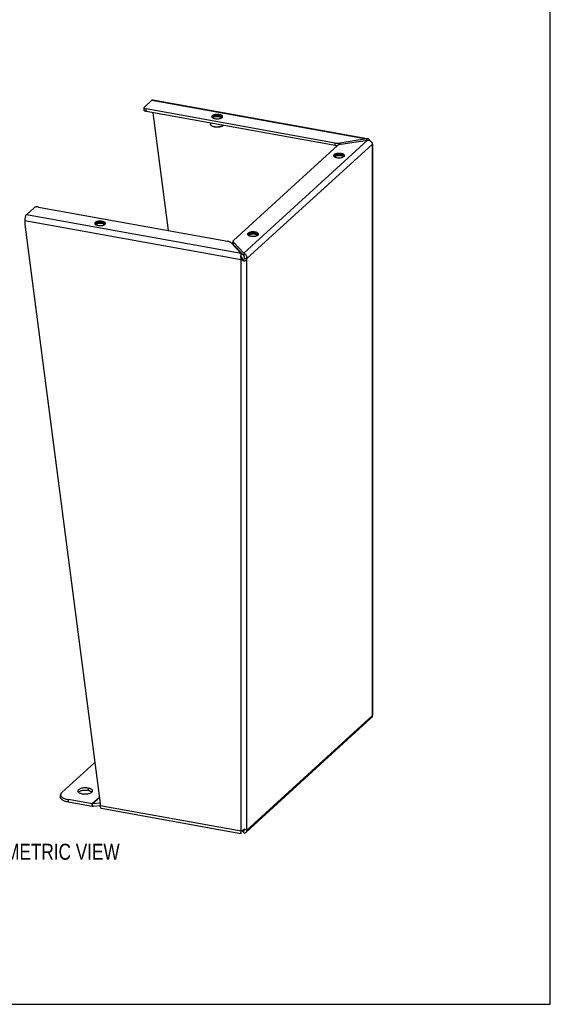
# Model space of a CAD drawing. Header units: inches. Extents: x 0 to 78.6, y 0 to 60.7.
# Tile 3 of 3: x 58.5 to 78.6, y 0 to 37.3. Entities that reach past the tile are written whole.
import ezdxf

# ---------------------------------------------------------------- set-up
doc = ezdxf.new("R2010")
doc.units = ezdxf.units.IN
doc.header["$LTSCALE"] = 4.321429
doc.header["$MEASUREMENT"] = 0
doc.layers.get('0').update_dxf_attribs({"linetype": 'CONTINUOUS'})
doc.layers.add('DIMENSIONS', color=7, linetype='CONTINUOUS')
doc.styles.get("Standard").update_dxf_attribs({"font": 'txt', "width": 0.8})

msp = doc.modelspace()

# ---------------------------------------------------------------- linework, layer by layer
at = {"color": 7, "linetype": 'Continuous'}
for p, q in [((78.571, 0), (78.571, 60.714)), ((63.21, 33.834), (63.21, 33.929)), ((63.284, 33.787), (63.284, 33.882)), ((70.438, 32.492), (63.284, 33.787)), ((64.14, 29.275), (63.559, 33.737)), ((66.057, 33.667), (66.057, 33.621)), ((65.723, 33.345), (65.723, 33.294)), ((65.758, 33.241), (65.749, 33.249)), ((66.188, 33.241), (66.197, 33.249)), ((66.197, 33.249), (66.194, 33.246)), ((70.438, 32.492), (70.438, 32.587)), ((70.465, 32.487), (70.438, 32.492)), ((70.607, 32.536), (70.607, 32.585)), ((71.622, 32.743), (71.622, 32.696)), ((70.668, 32.192), (70.668, 32.146)), ((61.634, 29.626), (61.634, 29.58)), ((67.414, 29.219), (67.414, 29.173)), ((66.573, 28.774), (66.573, 28.837)), ((66.587, 28.742), (66.587, 28.837)), ((66.977, 28.329), (66.587, 28.742)), ((66.877, 28.408), (66.877, 28.356)), ((66.977, 28.424), (66.977, 28.329)), ((66.878, 28.182), (66.921, 28.22)), ((66.963, 28.153), (66.953, 28.168)), ((66.968, 28.145), (66.963, 28.153)), ((66.976, 28.158), (66.968, 28.145)), ((66.976, 28.136), (66.968, 28.145)), ((67.006, 28.105), (66.976, 28.136)), ((67.003, 28.233), (66.999, 28.218)), ((67.003, 28.233), (67.098, 28.216)), ((60.053, 7.835), (60.053, 7.93)), ((61.099, 8.179), (61.099, 8.084)), ((60.35, 7.649), (60.35, 7.744)), ((61.251, 7.486), (60.35, 7.649)), ((61.251, 7.486), (61.251, 7.581)), ((61.29, 7.484), (61.266, 7.58)), ((61.55, 7.506), (61.29, 7.484)), ((66.877, 6.483), (66.877, 6.536)), ((66.887, 6.548), (66.894, 6.562)), ((66.965, 6.606), (66.977, 6.594)), ((67.001, 6.615), (66.977, 6.594)), ((66.977, 6.499), (66.977, 6.594)), ((66.997, 6.628), (66.999, 6.622)), ((66.999, 6.622), (67.006, 6.606)), ((67.098, 6.595), (67.003, 6.612)), ((0, 0), (78.571, 0))]:
    msp.add_line(p, q, dxfattribs=at)
at = {"color": 3, "linetype": 'Continuous'}
for p, q in [((63.221, 33.949), (63.509, 34.212)), ((63.509, 34.212), (71.622, 32.743)), ((63.539, 34.224), (71.652, 32.755)), ((70.438, 32.587), (63.284, 33.882)), ((65.774, 33.567), (65.787, 33.553)), ((66.161, 33.556), (66.173, 33.57)), ((66.592, 28.905), (70.523, 32.497)), ((71.661, 32.702), (66.977, 28.424)), ((67.098, 28.216), (71.844, 32.551)), ((70.579, 32.581), (70.607, 32.585)), ((71.622, 32.743), (70.607, 32.585)), ((70.645, 32.544), (71.661, 32.702)), ((71.844, 10.93), (71.844, 32.551)), ((71.851, 32.547), (71.844, 32.551)), ((71.845, 32.533), (71.847, 32.528)), ((71.858, 10.998), (71.858, 32.539)), ((70.386, 32.092), (70.398, 32.078)), ((70.773, 32.081), (70.784, 32.095)), ((59.052, 30.141), (58.764, 29.877)), ((66.877, 28.408), (58.764, 29.877)), ((59.217, 30.166), (66.371, 28.871)), ((58.696, 29.663), (58.696, 29.504)), ((58.696, 29.663), (66.878, 28.182)), ((58.696, 29.504), (61.549, 7.601)), ((61.351, 29.526), (61.364, 29.512)), ((61.738, 29.515), (61.75, 29.529)), ((67.132, 29.119), (67.144, 29.106)), ((67.519, 29.108), (67.53, 29.122)), ((66.487, 28.821), (66.877, 28.408)), ((66.977, 28.424), (66.587, 28.837)), ((66.878, 6.561), (66.878, 28.182)), ((66.899, 28.166), (66.878, 28.182)), ((67.026, 28.121), (67.006, 28.105)), ((67.098, 6.595), (67.098, 28.216)), ((67.073, 6.513), (71.789, 10.821)), ((67.098, 6.595), (71.844, 10.93)), ((61.347, 9.155), (60.096, 8.013)), ((61.52, 7.827), (61.251, 7.581)), ((61.251, 7.581), (60.35, 7.744)), ((61.521, 7.814), (61.266, 7.58)), ((61.549, 7.605), (61.266, 7.58)), ((61.549, 7.601), (61.549, 7.526)), ((61.549, 7.526), (66.878, 6.561)), ((61.587, 7.424), (66.867, 6.468)), ((66.878, 6.561), (66.872, 6.539)), ((66.878, 6.561), (66.899, 6.57)), ((66.906, 6.574), (66.977, 6.499)), ((66.942, 6.592), (66.964, 6.605)), ((66.964, 6.605), (66.985, 6.619)), ((66.985, 6.619), (67.006, 6.635)), ((67.006, 6.635), (67.026, 6.626)), ((67.026, 6.626), (67.044, 6.618)), ((67.044, 6.618), (67.061, 6.611))]:
    msp.add_line(p, q, dxfattribs=at)
for points in [[(63.221, 33.949), (63.213, 33.94), (63.21, 33.93), (63.21, 33.929)], [(63.21, 33.929), (63.212, 33.92), (63.218, 33.91), (63.23, 33.901), (63.244, 33.894), (63.263, 33.887), (63.284, 33.882)], [(63.509, 34.212), (63.52, 34.22), (63.53, 34.224), (63.539, 34.224)], [(66.057, 33.667), (66.022, 33.672), (65.987, 33.674), (65.951, 33.673), (65.916, 33.671), (65.882, 33.665), (65.852, 33.658), (65.824, 33.648), (65.802, 33.637), (65.784, 33.624), (65.773, 33.61), (65.767, 33.596), (65.766, 33.59)], [(65.766, 33.59), (65.768, 33.581), (65.774, 33.567)], [(65.787, 33.553), (65.806, 33.541), (65.829, 33.53)], [(65.994, 33.506), (66.03, 33.509), (66.063, 33.515), (66.094, 33.522), (66.121, 33.532)], [(66.179, 33.59), (66.178, 33.599), (66.171, 33.613), (66.158, 33.627), (66.14, 33.639), (66.116, 33.65), (66.089, 33.659), (66.057, 33.667)], [(66.121, 33.532), (66.144, 33.543), (66.161, 33.556)], [(66.173, 33.57), (66.179, 33.584), (66.179, 33.59)], [(65.829, 33.53), (65.857, 33.521), (65.889, 33.513)], [(65.889, 33.513), (65.923, 33.508), (65.958, 33.506), (65.994, 33.506)], [(70.438, 32.587), (70.465, 32.583), (70.493, 32.58), (70.522, 32.579), (70.551, 32.579), (70.579, 32.581)], [(70.645, 32.544), (70.619, 32.539), (70.595, 32.533), (70.573, 32.525), (70.553, 32.517), (70.537, 32.507), (70.523, 32.497)], [(71.672, 32.751), (71.657, 32.752), (71.639, 32.75), (71.622, 32.743)], [(71.661, 32.702), (71.687, 32.699), (71.714, 32.692), (71.739, 32.682), (71.762, 32.668), (71.784, 32.653), (71.802, 32.634), (71.818, 32.615), (71.83, 32.594), (71.839, 32.572), (71.844, 32.551)], [(71.69, 32.746), (71.674, 32.751), (71.672, 32.751)], [(71.718, 32.723), (71.705, 32.736), (71.69, 32.746)], [(71.746, 32.678), (71.742, 32.687), (71.731, 32.707), (71.718, 32.723)], [(71.858, 32.539), (71.858, 32.539), (71.856, 32.543), (71.851, 32.547)], [(70.668, 32.192), (70.633, 32.196), (70.598, 32.199), (70.562, 32.198), (70.527, 32.196), (70.494, 32.19), (70.463, 32.183), (70.436, 32.173), (70.413, 32.162), (70.395, 32.149), (70.384, 32.135), (70.378, 32.121), (70.378, 32.115)], [(70.378, 32.115), (70.379, 32.106), (70.386, 32.092)], [(70.398, 32.078), (70.417, 32.066), (70.441, 32.055)], [(70.441, 32.055), (70.468, 32.045), (70.5, 32.038)], [(70.606, 32.031), (70.641, 32.034), (70.674, 32.039), (70.705, 32.047), (70.732, 32.057)], [(70.79, 32.115), (70.789, 32.124), (70.782, 32.138), (70.77, 32.152), (70.751, 32.164), (70.727, 32.175), (70.7, 32.184), (70.668, 32.192)], [(70.732, 32.057), (70.755, 32.068), (70.773, 32.081)], [(70.784, 32.095), (70.79, 32.109), (70.79, 32.115)], [(70.5, 32.038), (70.535, 32.033), (70.57, 32.031), (70.606, 32.031)], [(58.764, 29.877), (58.753, 29.866), (58.743, 29.851), (58.733, 29.833), (58.724, 29.812), (58.716, 29.789), (58.709, 29.764), (58.703, 29.739), (58.699, 29.713), (58.697, 29.688), (58.696, 29.663)], [(59.217, 30.166), (59.193, 30.169), (59.169, 30.171), (59.145, 30.17), (59.121, 30.167), (59.099, 30.163), (59.08, 30.157), (59.064, 30.149), (59.052, 30.141)], [(61.634, 29.626), (61.599, 29.631), (61.564, 29.633), (61.528, 29.633), (61.493, 29.63), (61.459, 29.625), (61.428, 29.617), (61.401, 29.607), (61.378, 29.596), (61.361, 29.583), (61.349, 29.569), (61.344, 29.555), (61.343, 29.549)], [(61.343, 29.549), (61.344, 29.54), (61.351, 29.526)], [(61.364, 29.512), (61.383, 29.5), (61.406, 29.489)], [(61.406, 29.489), (61.434, 29.48), (61.466, 29.472)], [(61.466, 29.472), (61.5, 29.468), (61.535, 29.465), (61.571, 29.466)], [(61.571, 29.466), (61.607, 29.468), (61.64, 29.474), (61.671, 29.481), (61.698, 29.491)], [(61.756, 29.549), (61.755, 29.558), (61.748, 29.572), (61.735, 29.586), (61.717, 29.598), (61.693, 29.61), (61.665, 29.619), (61.634, 29.626)], [(61.698, 29.491), (61.721, 29.502), (61.738, 29.515)], [(61.75, 29.529), (61.756, 29.543), (61.756, 29.549)], [(67.414, 29.219), (67.38, 29.224), (67.344, 29.226), (67.309, 29.226), (67.273, 29.223), (67.24, 29.218), (67.209, 29.21), (67.182, 29.201), (67.159, 29.189), (67.142, 29.177), (67.13, 29.163), (67.124, 29.148), (67.124, 29.142)], [(67.124, 29.142), (67.125, 29.134), (67.132, 29.119)], [(67.144, 29.106), (67.163, 29.093), (67.187, 29.082)], [(67.187, 29.082), (67.214, 29.073), (67.246, 29.066)], [(67.246, 29.066), (67.281, 29.061), (67.316, 29.059), (67.352, 29.059)], [(67.352, 29.059), (67.387, 29.062), (67.421, 29.067), (67.451, 29.074), (67.479, 29.084)], [(67.537, 29.142), (67.535, 29.151), (67.529, 29.165), (67.516, 29.179), (67.497, 29.192), (67.474, 29.203), (67.446, 29.212), (67.414, 29.219)], [(67.479, 29.084), (67.501, 29.095), (67.519, 29.108)], [(67.53, 29.122), (67.536, 29.136), (67.537, 29.142)], [(66.487, 28.821), (66.475, 28.832), (66.459, 28.842), (66.441, 28.851), (66.42, 28.859), (66.397, 28.865), (66.371, 28.871)], [(66.592, 28.905), (66.582, 28.894), (66.575, 28.883), (66.573, 28.871), (66.573, 28.869)], [(66.573, 28.869), (66.574, 28.86), (66.579, 28.848), (66.587, 28.837)], [(66.865, 28.338), (66.863, 28.314), (66.863, 28.288)], [(66.877, 28.408), (66.873, 28.395), (66.87, 28.379), (66.867, 28.36), (66.865, 28.338)], [(67.098, 28.216), (67.099, 28.243), (67.097, 28.27), (67.091, 28.296), (67.082, 28.322), (67.069, 28.346), (67.054, 28.367), (67.037, 28.386), (67.018, 28.402), (66.998, 28.415), (66.977, 28.424)], [(66.863, 28.288), (66.865, 28.261), (66.868, 28.234)], [(66.868, 28.234), (66.872, 28.207), (66.878, 28.182)], [(66.942, 28.138), (66.92, 28.152), (66.899, 28.166)], [(67.006, 28.105), (66.985, 28.115), (66.964, 28.126), (66.942, 28.138)], [(67.098, 28.216), (67.088, 28.196), (67.076, 28.176), (67.061, 28.157), (67.044, 28.139), (67.026, 28.121)], [(71.844, 10.93), (71.839, 10.904), (71.83, 10.879), (71.818, 10.856), (71.802, 10.835), (71.789, 10.821)], [(71.844, 10.93), (71.851, 10.951), (71.856, 10.972), (71.858, 10.994), (71.858, 10.998)], [(60.096, 8.013), (60.083, 7.999), (60.072, 7.985), (60.064, 7.971), (60.058, 7.957), (60.054, 7.942), (60.053, 7.93)], [(60.053, 7.93), (60.053, 7.928), (60.055, 7.913), (60.059, 7.899), (60.066, 7.885), (60.075, 7.871), (60.086, 7.857)], [(60.086, 7.857), (60.1, 7.844), (60.117, 7.831), (60.135, 7.818), (60.156, 7.806), (60.178, 7.795), (60.203, 7.785), (60.229, 7.775), (60.257, 7.766), (60.287, 7.758), (60.318, 7.75), (60.35, 7.744)], [(61.099, 8.179), (61.064, 8.184), (61.029, 8.187), (60.992, 8.189), (60.956, 8.188), (60.919, 8.185), (60.884, 8.181), (60.851, 8.175), (60.82, 8.167), (60.791, 8.157), (60.766, 8.146), (60.745, 8.134), (60.728, 8.121), (60.715, 8.107), (60.707, 8.092), (60.704, 8.077), (60.704, 8.074)], [(60.704, 8.074), (60.705, 8.062), (60.711, 8.048), (60.722, 8.033), (60.738, 8.02), (60.757, 8.007), (60.781, 7.995), (60.808, 7.985), (60.838, 7.977), (60.871, 7.97)], [(60.871, 7.97), (60.905, 7.965), (60.941, 7.961), (60.978, 7.96), (61.014, 7.96), (61.051, 7.963), (61.086, 7.967), (61.119, 7.974), (61.15, 7.982), (61.178, 7.991), (61.203, 8.002), (61.225, 8.014), (61.242, 8.028), (61.255, 8.042), (61.263, 8.056), (61.266, 8.071), (61.266, 8.074)], [(61.266, 8.074), (61.265, 8.086), (61.258, 8.101), (61.247, 8.115), (61.232, 8.129), (61.212, 8.141), (61.189, 8.153), (61.162, 8.163), (61.132, 8.172), (61.099, 8.179)], [(61.266, 7.58), (61.263, 7.58), (61.261, 7.58), (61.258, 7.58), (61.256, 7.58), (61.253, 7.58), (61.251, 7.581)], [(61.549, 7.526), (61.551, 7.497), (61.554, 7.472)], [(61.554, 7.472), (61.561, 7.452), (61.569, 7.436), (61.579, 7.427), (61.587, 7.424)], [(66.872, 6.539), (66.868, 6.519), (66.865, 6.502), (66.863, 6.488), (66.863, 6.478)], [(66.863, 6.478), (66.865, 6.471), (66.867, 6.468), (66.867, 6.468)], [(66.867, 6.468), (66.87, 6.469), (66.873, 6.474), (66.877, 6.483)], [(66.899, 6.57), (66.92, 6.581), (66.942, 6.592)], [(66.977, 6.499), (66.998, 6.494), (67.018, 6.492), (67.037, 6.494), (67.054, 6.5), (67.069, 6.51), (67.073, 6.513)], [(67.061, 6.611), (67.076, 6.605), (67.088, 6.6), (67.098, 6.595)], [(67.073, 6.513), (67.082, 6.522), (67.091, 6.537), (67.097, 6.555), (67.099, 6.574), (67.098, 6.595)]]:
    msp.add_lwpolyline(points, dxfattribs=at)
at = {"color": 7, "linetype": 'Continuous'}
for points in [[(63.284, 33.787), (63.263, 33.792), (63.244, 33.799), (63.23, 33.806), (63.218, 33.815), (63.212, 33.825), (63.21, 33.834)], [(65.797, 33.588), (65.79, 33.583), (65.785, 33.578), (65.78, 33.574), (65.776, 33.569), (65.775, 33.567)], [(66.057, 33.621), (66.045, 33.623), (66.032, 33.625), (66.02, 33.626), (66.007, 33.627), (65.994, 33.628), (65.982, 33.628), (65.969, 33.628), (65.956, 33.628), (65.943, 33.627), (65.93, 33.626), (65.917, 33.625), (65.905, 33.623), (65.893, 33.622), (65.881, 33.619), (65.87, 33.617), (65.859, 33.614), (65.848, 33.611), (65.838, 33.608), (65.829, 33.604), (65.82, 33.6), (65.811, 33.596), (65.804, 33.592), (65.797, 33.588)], [(65.807, 33.54), (65.807, 33.542), (65.807, 33.547), (65.808, 33.552), (65.81, 33.557), (65.813, 33.562), (65.817, 33.567), (65.821, 33.572), (65.827, 33.576), (65.833, 33.581), (65.84, 33.585), (65.848, 33.589), (65.856, 33.592), (65.866, 33.596), (65.875, 33.599), (65.886, 33.602), (65.897, 33.604), (65.908, 33.606), (65.919, 33.608), (65.931, 33.61), (65.944, 33.611), (65.956, 33.611), (65.968, 33.612), (65.981, 33.612), (65.993, 33.611), (66.006, 33.611), (66.018, 33.609), (66.029, 33.608), (66.04, 33.606)], [(65.817, 33.535), (65.817, 33.538), (65.818, 33.543), (65.82, 33.547), (65.822, 33.552)], [(65.822, 33.552), (65.826, 33.557), (65.83, 33.561), (65.836, 33.565), (65.841, 33.569), (65.848, 33.573), (65.855, 33.577), (65.863, 33.58), (65.872, 33.584), (65.881, 33.587), (65.891, 33.589), (65.901, 33.592), (65.912, 33.594), (65.923, 33.595), (65.934, 33.597), (65.945, 33.598), (65.957, 33.598), (65.969, 33.599), (65.98, 33.599), (65.992, 33.598), (66.004, 33.597), (66.015, 33.596), (66.026, 33.595), (66.036, 33.593)], [(66.036, 33.593), (66.047, 33.591), (66.056, 33.589), (66.066, 33.586), (66.075, 33.583), (66.084, 33.58), (66.092, 33.576)], [(66.04, 33.606), (66.051, 33.604), (66.062, 33.601), (66.072, 33.598), (66.082, 33.595), (66.091, 33.592)], [(66.057, 33.621), (66.068, 33.619), (66.08, 33.616), (66.09, 33.613), (66.101, 33.61), (66.111, 33.607), (66.12, 33.603), (66.129, 33.599), (66.137, 33.595), (66.144, 33.591)], [(66.091, 33.592), (66.099, 33.588), (66.107, 33.584), (66.114, 33.58), (66.12, 33.576), (66.125, 33.571), (66.13, 33.566), (66.133, 33.561), (66.136, 33.556), (66.138, 33.551), (66.139, 33.546), (66.139, 33.541), (66.139, 33.54)], [(66.092, 33.576), (66.099, 33.573), (66.105, 33.569), (66.111, 33.564), (66.116, 33.56), (66.12, 33.556)], [(66.12, 33.556), (66.124, 33.551), (66.126, 33.547), (66.128, 33.542), (66.129, 33.537), (66.129, 33.535)], [(66.144, 33.591), (66.151, 33.586), (66.157, 33.582), (66.163, 33.577), (66.167, 33.572), (66.171, 33.567)], [(65.749, 33.249), (65.743, 33.254), (65.737, 33.261), (65.732, 33.267), (65.728, 33.274), (65.725, 33.281), (65.723, 33.288), (65.723, 33.294)], [(65.758, 33.242), (65.75, 33.248), (65.749, 33.249)], [(65.871, 33.201), (65.856, 33.204), (65.842, 33.207), (65.828, 33.211), (65.814, 33.215), (65.801, 33.22), (65.789, 33.225), (65.778, 33.23), (65.768, 33.236), (65.758, 33.242)], [(65.875, 33.196), (65.861, 33.199), (65.847, 33.202), (65.833, 33.205), (65.82, 33.209), (65.808, 33.214), (65.797, 33.219), (65.786, 33.224), (65.776, 33.229), (65.767, 33.235), (65.759, 33.241), (65.758, 33.241)], [(66.194, 33.246), (66.185, 33.24), (66.176, 33.235), (66.165, 33.229), (66.154, 33.224), (66.142, 33.219), (66.129, 33.214), (66.115, 33.21), (66.1, 33.207), (66.085, 33.203), (66.07, 33.2), (66.054, 33.198), (66.038, 33.196), (66.021, 33.194), (66.004, 33.193), (65.987, 33.192), (65.97, 33.192), (65.953, 33.193), (65.936, 33.193), (65.919, 33.195), (65.903, 33.196), (65.887, 33.199), (65.871, 33.201)], [(66.188, 33.241), (66.185, 33.239), (66.177, 33.233), (66.168, 33.228), (66.158, 33.223), (66.147, 33.218), (66.135, 33.213), (66.122, 33.209), (66.109, 33.205), (66.095, 33.201), (66.081, 33.198), (66.066, 33.195), (66.051, 33.193), (66.035, 33.191), (66.019, 33.189), (66.003, 33.188), (65.986, 33.187), (65.97, 33.187), (65.954, 33.188), (65.937, 33.188), (65.921, 33.19), (65.905, 33.191), (65.89, 33.193), (65.875, 33.196)], [(66.206, 33.258), (66.201, 33.253), (66.197, 33.249)], [(70.509, 32.484), (70.493, 32.485), (70.465, 32.487)], [(70.408, 32.113), (70.401, 32.108), (70.396, 32.103), (70.391, 32.098), (70.387, 32.093), (70.386, 32.092)], [(70.668, 32.146), (70.656, 32.148), (70.644, 32.149), (70.631, 32.151), (70.618, 32.152), (70.606, 32.153), (70.593, 32.153), (70.58, 32.153), (70.567, 32.153), (70.554, 32.152), (70.541, 32.151), (70.529, 32.15), (70.516, 32.148), (70.504, 32.147), (70.492, 32.144), (70.481, 32.142), (70.47, 32.139), (70.459, 32.136), (70.449, 32.133), (70.44, 32.129), (70.431, 32.125), (70.423, 32.121), (70.415, 32.117), (70.408, 32.113)], [(70.418, 32.065), (70.418, 32.067), (70.418, 32.072), (70.419, 32.077), (70.421, 32.082), (70.424, 32.087), (70.428, 32.092), (70.432, 32.097), (70.438, 32.101), (70.444, 32.106), (70.451, 32.11), (70.459, 32.114), (70.468, 32.117), (70.477, 32.121), (70.487, 32.124), (70.497, 32.127), (70.508, 32.129), (70.519, 32.131), (70.531, 32.133), (70.542, 32.135), (70.555, 32.136), (70.567, 32.136), (70.58, 32.137), (70.592, 32.137), (70.604, 32.136), (70.617, 32.135), (70.629, 32.134), (70.64, 32.133), (70.652, 32.131)], [(70.428, 32.06), (70.428, 32.063), (70.429, 32.068), (70.431, 32.072), (70.434, 32.077)], [(70.434, 32.077), (70.437, 32.082), (70.441, 32.086), (70.447, 32.09), (70.453, 32.094), (70.459, 32.098), (70.467, 32.102), (70.475, 32.105), (70.483, 32.109), (70.492, 32.112), (70.502, 32.114), (70.512, 32.116), (70.523, 32.119), (70.534, 32.12), (70.545, 32.122), (70.556, 32.123), (70.568, 32.123), (70.58, 32.124), (70.592, 32.124), (70.603, 32.123), (70.615, 32.122), (70.626, 32.121), (70.637, 32.12), (70.647, 32.118)], [(70.647, 32.118), (70.658, 32.116), (70.668, 32.114), (70.677, 32.111), (70.686, 32.108), (70.695, 32.105), (70.703, 32.101)], [(70.652, 32.131), (70.662, 32.129), (70.673, 32.126), (70.683, 32.123), (70.693, 32.12), (70.702, 32.117)], [(70.668, 32.146), (70.679, 32.144), (70.691, 32.141), (70.702, 32.138), (70.712, 32.135), (70.722, 32.132), (70.731, 32.128), (70.74, 32.124), (70.748, 32.12), (70.756, 32.116)], [(70.702, 32.117), (70.71, 32.113), (70.718, 32.109), (70.725, 32.105), (70.731, 32.1), (70.737, 32.096), (70.741, 32.091), (70.745, 32.086), (70.747, 32.081), (70.749, 32.076), (70.75, 32.071), (70.75, 32.066), (70.75, 32.065)], [(70.703, 32.101), (70.71, 32.098), (70.717, 32.094), (70.722, 32.089), (70.727, 32.085), (70.732, 32.081)], [(70.732, 32.081), (70.735, 32.076), (70.737, 32.072), (70.739, 32.067), (70.74, 32.062), (70.74, 32.06)], [(70.756, 32.116), (70.762, 32.111), (70.769, 32.107), (70.774, 32.102), (70.779, 32.097), (70.782, 32.092)], [(61.373, 29.547), (61.367, 29.542), (61.361, 29.538), (61.357, 29.533), (61.352, 29.528), (61.351, 29.526)], [(61.633, 29.58), (61.621, 29.582), (61.609, 29.584), (61.597, 29.585), (61.584, 29.586), (61.571, 29.587), (61.558, 29.587), (61.545, 29.587), (61.532, 29.587), (61.52, 29.586), (61.507, 29.585), (61.494, 29.584), (61.482, 29.583), (61.47, 29.581), (61.458, 29.579), (61.447, 29.576), (61.436, 29.573), (61.425, 29.57), (61.415, 29.567), (61.405, 29.563), (61.397, 29.56), (61.388, 29.555), (61.38, 29.551), (61.373, 29.547)], [(61.384, 29.499), (61.384, 29.501), (61.384, 29.506), (61.385, 29.511), (61.387, 29.516), (61.39, 29.521), (61.393, 29.526), (61.398, 29.531), (61.403, 29.535), (61.41, 29.54), (61.417, 29.544), (61.425, 29.548), (61.433, 29.552), (61.442, 29.555), (61.452, 29.558), (61.463, 29.561), (61.473, 29.563), (61.485, 29.566), (61.496, 29.567), (61.508, 29.569), (61.52, 29.57), (61.533, 29.571), (61.545, 29.571), (61.558, 29.571), (61.57, 29.57), (61.582, 29.57), (61.594, 29.568), (61.606, 29.567), (61.617, 29.565)], [(61.394, 29.495), (61.394, 29.497), (61.395, 29.502), (61.397, 29.507), (61.399, 29.511)], [(61.399, 29.511), (61.403, 29.516), (61.407, 29.52), (61.412, 29.524), (61.418, 29.528), (61.425, 29.532), (61.432, 29.536), (61.44, 29.54), (61.449, 29.543), (61.458, 29.546), (61.468, 29.548), (61.478, 29.551), (61.488, 29.553), (61.499, 29.554), (61.511, 29.556), (61.522, 29.557), (61.534, 29.557), (61.545, 29.558), (61.557, 29.558), (61.569, 29.557), (61.58, 29.557), (61.592, 29.555), (61.603, 29.554), (61.613, 29.552)], [(61.613, 29.552), (61.623, 29.55), (61.633, 29.548), (61.643, 29.545), (61.652, 29.542), (61.66, 29.539), (61.668, 29.535)], [(61.617, 29.565), (61.628, 29.563), (61.639, 29.56), (61.649, 29.558), (61.658, 29.554), (61.667, 29.551)], [(61.633, 29.58), (61.645, 29.578), (61.656, 29.575), (61.667, 29.572), (61.678, 29.569), (61.687, 29.566), (61.697, 29.562), (61.706, 29.558), (61.714, 29.554), (61.721, 29.55)], [(61.667, 29.551), (61.676, 29.547), (61.684, 29.543), (61.691, 29.539), (61.697, 29.535), (61.702, 29.53), (61.707, 29.525), (61.71, 29.521), (61.713, 29.516), (61.715, 29.511), (61.716, 29.506), (61.715, 29.5), (61.715, 29.499)], [(61.668, 29.535), (61.676, 29.532), (61.682, 29.528), (61.688, 29.524), (61.693, 29.519), (61.697, 29.515)], [(61.697, 29.515), (61.701, 29.51), (61.703, 29.506), (61.705, 29.501), (61.706, 29.496), (61.706, 29.495)], [(61.721, 29.55), (61.728, 29.545), (61.734, 29.541), (61.74, 29.536), (61.744, 29.531), (61.748, 29.526)], [(67.154, 29.14), (67.148, 29.135), (67.142, 29.131), (67.137, 29.126), (67.133, 29.121), (67.132, 29.119)], [(67.414, 29.173), (67.402, 29.175), (67.39, 29.177), (67.377, 29.178), (67.364, 29.179), (67.352, 29.18), (67.339, 29.18), (67.326, 29.18), (67.313, 29.18), (67.3, 29.18), (67.287, 29.179), (67.275, 29.177), (67.262, 29.176), (67.25, 29.174), (67.238, 29.172), (67.227, 29.169), (67.216, 29.166), (67.206, 29.163), (67.195, 29.16), (67.186, 29.157), (67.177, 29.153), (67.169, 29.149), (67.161, 29.144), (67.154, 29.14)], [(67.165, 29.092), (67.164, 29.095), (67.164, 29.1), (67.165, 29.105), (67.167, 29.11), (67.17, 29.115), (67.174, 29.119), (67.178, 29.124), (67.184, 29.129), (67.19, 29.133), (67.197, 29.137), (67.205, 29.141), (67.214, 29.145), (67.223, 29.148), (67.233, 29.151), (67.243, 29.154), (67.254, 29.157), (67.265, 29.159), (67.277, 29.161), (67.289, 29.162), (67.301, 29.163), (67.313, 29.164), (67.326, 29.164), (67.338, 29.164), (67.351, 29.164), (67.363, 29.163), (67.375, 29.162), (67.386, 29.16), (67.398, 29.158)], [(67.174, 29.088), (67.174, 29.09), (67.175, 29.095), (67.177, 29.1), (67.18, 29.104)], [(67.18, 29.104), (67.183, 29.109), (67.188, 29.113), (67.193, 29.118), (67.199, 29.122), (67.205, 29.126), (67.213, 29.129), (67.221, 29.133), (67.229, 29.136), (67.239, 29.139), (67.248, 29.142), (67.258, 29.144), (67.269, 29.146), (67.28, 29.148), (67.291, 29.149), (67.303, 29.15), (67.314, 29.151), (67.326, 29.151), (67.338, 29.151), (67.349, 29.151), (67.361, 29.15), (67.372, 29.149), (67.383, 29.147), (67.394, 29.146)], [(67.394, 29.146), (67.404, 29.143), (67.414, 29.141), (67.423, 29.138), (67.432, 29.135), (67.441, 29.132), (67.449, 29.129)], [(67.398, 29.158), (67.408, 29.156), (67.419, 29.154), (67.429, 29.151), (67.439, 29.148), (67.448, 29.144)], [(67.414, 29.173), (67.426, 29.171), (67.437, 29.168), (67.448, 29.165), (67.458, 29.162), (67.468, 29.159), (67.477, 29.155), (67.486, 29.151), (67.494, 29.147), (67.502, 29.143)], [(67.448, 29.144), (67.456, 29.14), (67.464, 29.136), (67.471, 29.132), (67.477, 29.128), (67.483, 29.123), (67.487, 29.119), (67.491, 29.114), (67.493, 29.109), (67.495, 29.104), (67.496, 29.099), (67.496, 29.094), (67.496, 29.093)], [(67.449, 29.129), (67.456, 29.125), (67.463, 29.121), (67.468, 29.117), (67.473, 29.113), (67.478, 29.108)], [(67.478, 29.108), (67.481, 29.104), (67.484, 29.099), (67.485, 29.094), (67.486, 29.09), (67.486, 29.088)], [(67.502, 29.143), (67.508, 29.139), (67.515, 29.134), (67.52, 29.129), (67.525, 29.124), (67.528, 29.119)], [(66.587, 28.742), (66.579, 28.753), (66.574, 28.765), (66.573, 28.774)], [(66.888, 28.287), (66.886, 28.294), (66.882, 28.306), (66.88, 28.318), (66.878, 28.33), (66.877, 28.342), (66.877, 28.352), (66.877, 28.356)], [(67.006, 28.269), (67.005, 28.28), (67.002, 28.291), (66.998, 28.301), (66.994, 28.309), (66.989, 28.317), (66.983, 28.324), (66.977, 28.329)], [(66.888, 28.287), (66.889, 28.284), (66.893, 28.274), (66.898, 28.263), (66.903, 28.252), (66.908, 28.242)], [(66.908, 28.242), (66.914, 28.231), (66.921, 28.22)], [(66.936, 28.193), (66.928, 28.207), (66.921, 28.22)], [(66.953, 28.168), (66.944, 28.18), (66.936, 28.193)], [(66.989, 28.187), (66.983, 28.173), (66.976, 28.158)], [(66.999, 28.218), (66.995, 28.202), (66.989, 28.187)], [(67.003, 28.233), (67.006, 28.245), (67.007, 28.257), (67.006, 28.269)], [(60.35, 7.649), (60.318, 7.655), (60.287, 7.663), (60.257, 7.671), (60.229, 7.68), (60.203, 7.69), (60.178, 7.7), (60.156, 7.711), (60.135, 7.723), (60.117, 7.736), (60.1, 7.749), (60.086, 7.762), (60.075, 7.776), (60.066, 7.79), (60.059, 7.804), (60.055, 7.818), (60.053, 7.833), (60.053, 7.835)], [(61.099, 8.084), (61.064, 8.089), (61.029, 8.092), (60.992, 8.094), (60.956, 8.093), (60.919, 8.09), (60.884, 8.086), (60.851, 8.08), (60.82, 8.072), (60.791, 8.062), (60.766, 8.051), (60.745, 8.039), (60.729, 8.027)], [(61.24, 8.027), (61.232, 8.034), (61.212, 8.046), (61.189, 8.058), (61.162, 8.068), (61.132, 8.077), (61.099, 8.084)], [(61.29, 7.484), (61.284, 7.483), (61.277, 7.483), (61.271, 7.484), (61.264, 7.484), (61.257, 7.485), (61.251, 7.486)], [(66.875, 6.512), (66.875, 6.513), (66.876, 6.517)], [(66.876, 6.517), (66.878, 6.525), (66.882, 6.535), (66.887, 6.548)], [(66.977, 6.594), (66.983, 6.59), (66.989, 6.588), (66.994, 6.587), (66.998, 6.587), (67.002, 6.589), (67.003, 6.59)], [(67.003, 6.59), (67.005, 6.592), (67.006, 6.596), (67.007, 6.601), (67.006, 6.606)]]:
    msp.add_lwpolyline(points, dxfattribs=at)

# ---------------------------------------------------------------- texts
at = {"layer": 'DIMENSIONS', "color": 2, "linetype": 'Continuous', "insert": (56.946, 6.076), "char_height": 0.60714, "width": 13.6, "attachment_point": 2, "line_spacing_factor": 0.9}
msp.add_mtext('SCE-FK2412SS6 ISOMETRIC VIEW', dxfattribs=at)

doc.saveas('drawing.dxf')
